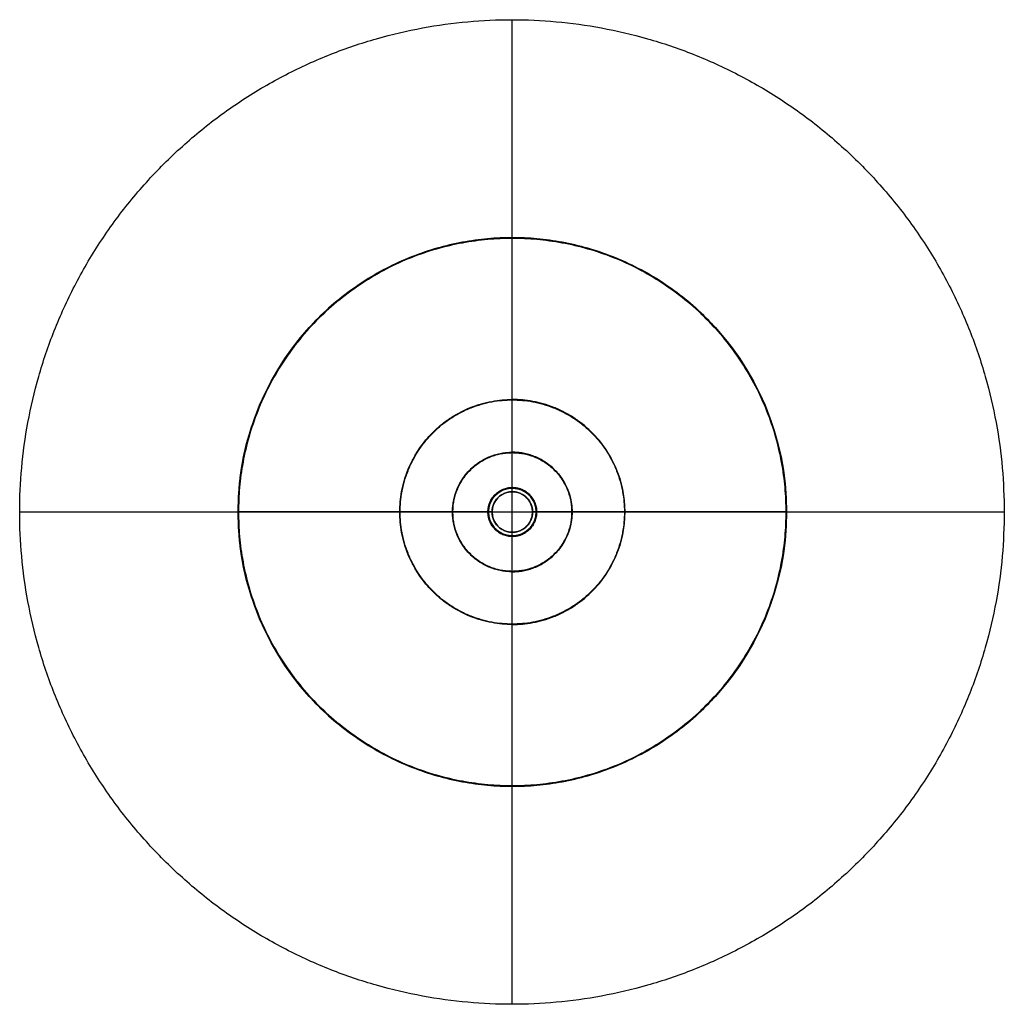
# Model space of a CAD drawing. Header units: millimetres. Extents: x -350 to 350, y -350 to 350.
import ezdxf

# ---------------------------------------------------------------- set-up
doc = ezdxf.new("R2010")
doc.units = ezdxf.units.MM
doc.layers.add('Défaut', color=7, linetype='Continuous', true_color=0x000000)

msp = doc.modelspace()

# ---------------------------------------------------------------- linework, layer by layer
at = {"layer": 'Défaut'}
for p, q in [((0, -350, 722), (0, 350, 722)), ((0, -350, 752), (0, 350, 752)), ((0.22, 195, 7.7), (0.22, 195, 0.3)), ((0.22, 17.3, 8), (0.22, 194.7, 8)), ((0.22, 17.3), (0.22, 194.7)), ((0.22, 17, 8), (0.22, 80, 8)), ((0.22, 17.3, 16), (0.22, 79.7, 16)), ((0.22, 17, 717), (0.22, 79.7, 717)), ((0.22, 17, 722), (0.22, 79.7, 722)), ((0.22, 17, 16), (0.22, 42.5, 16)), ((0.22, 17, 24), (0.22, 42.2, 24)), ((0.22, 17, 7.7), (0.22, 17, 0.3)), ((0.22, 14.4), (0.22, 17)), ((0.22, 14.4, 722), (0.22, 17, 722)), ((-350, 0, 722), (350, 0, 722)), ((-350, 0, 752), (350, 0, 752)), ((-194.48, 0, 8), (-17.08, 0, 8)), ((-17.08, 0), (-194.48, 0)), ((-16.78, 0, 8), (-79.78, 0, 8)), ((-79.78, 0, 15.7), (-79.78, 0, 8)), ((-79.48, 0, 16), (-17.08, 0, 16)), ((-79.48, 0, 717), (-16.78, 0, 717)), ((-79.48, 0, 722), (-16.78, 0, 722)), ((-16.78, 0, 16), (-42.28, 0, 16)), ((-42.28, 0, 23.7), (-42.28, 0, 16)), ((-41.98, 0, 24), (-16.78, 0, 24)), ((-16.78, 0, 7.7), (-16.78, 0, 0.3)), ((-16.78, 0, 24), (-16.78, 0, 16)), ((-16.78, 0), (-16.78, 0, 722)), ((-14.18, 0), (-16.78, 0)), ((-16.78, 0, 722), (-14.18, 0, 722)), ((-16.78, 0, 15.7), (-16.78, 0, 8)), ((-14.18, 0), (-14.18, 0, 722)), ((17.22, 0), (14.62, 0)), ((14.62, 0, 722), (17.22, 0, 722)), ((14.62, 0), (14.62, 0, 722)), ((17.22, 0, 7.7), (17.22, 0, 0.3)), ((17.22, 0, 24), (42.42, 0, 24)), ((42.72, 0, 16), (17.22, 0, 16)), ((17.22, 0, 24), (17.22, 0, 16)), ((17.22, 0), (17.22, 0, 722)), ((80.22, 0, 8), (17.22, 0, 8)), ((17.22, 0, 15.7), (17.22, 0, 8)), ((17.22, 0, 717), (79.92, 0, 717)), ((17.22, 0, 722), (79.92, 0, 722)), ((17.52, 0, 8), (194.92, 0, 8)), ((194.92, 0), (17.52, 0)), ((17.52, 0, 16), (79.92, 0, 16)), ((42.72, 0, 23.7), (42.72, 0, 16)), ((80.22, 0, 15.7), (80.22, 0, 8)), ((0.22, -17), (0.22, -14.4)), ((0.22, -17, 722), (0.22, -14.4, 722)), ((0.22, -17, 7.7), (0.22, -17, 0.3)), ((0.22, -42.2, 24), (0.22, -17, 24)), ((0.22, -42.5, 16), (0.22, -17, 16)), ((0.22, -80, 8), (0.22, -17, 8)), ((0.22, -79.7, 717), (0.22, -17, 717)), ((0.22, -79.7, 722), (0.22, -17, 722)), ((0.22, -194.7, 8), (0.22, -17.3, 8)), ((0.22, -194.7), (0.22, -17.3)), ((0.22, -79.7, 16), (0.22, -17.3, 16)), ((0.22, -195, 7.7), (0.22, -195, 0.3))]:
    msp.add_line(p, q, dxfattribs=at)
at = {"layer": 'Défaut', "extrusion": (0, 0, -1)}
for centre, radius, start, end in [((-0.22, 0, -4), 195, 0, 180), ((-0.22, 0, -11.85), 80, 270, 90), ((-0.22, 0, -11.85), 80, 90, 270), ((-0.22, 0, -19.85), 42.5, 270, 90), ((-0.22, 0, -19.85), 42.5, 90, 270), ((-0.22, 0, -4), 17, 271.31338, 91.31338), ((-0.22, 0, -20), 17, 270, 90), ((-0.22, 0, -11.85), 17, 270, 90), ((-0.22, 0, -4), 17, 91.31338, 271.31338), ((-0.22, 0, -20), 17, 90, 270), ((-0.22, 0, -11.85), 17, 90, 270), ((-0.22, 0, -4), 195, 180, 0)]:
    msp.add_arc(centre, radius, start, end, dxfattribs=at)
at = {"layer": 'Défaut'}
for radius, start, end in [(17, 90, 270), (14.4, 90, 270), (17, 270, 90), (14.4, 270, 90)]:
    msp.add_arc((0.22, 0, 361), radius, start, end, dxfattribs=at)
for points, weights, knots in [([(350, 0, 722), (350, 350, 722), (0, 350, 722), (-350, 350, 722), (-350, 0, 722), (-350, -350, 722), (0, -350, 722), (350, -350, 722), (350, 0, 722)], [1, 0.707106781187, 1, 0.707106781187, 1, 0.707106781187, 1, 0.707106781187, 1], [0, 0, 0, 549.778714, 549.778714, 1099.557429, 1099.557429, 1649.336143, 1649.336143, 2199.114858, 2199.114858, 2199.114858]), ([(350, 0, 752), (350, 350, 752), (0, 350, 752), (-350, 350, 752), (-350, 0, 752), (-350, -350, 752), (0, -350, 752), (350, -350, 752), (350, 0, 752)], [1, 0.707106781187, 1, 0.707106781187, 1, 0.707106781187, 1, 0.707106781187, 1], [0, 0, 0, 549.778714, 549.778714, 1099.557429, 1099.557429, 1649.336143, 1649.336143, 2199.114858, 2199.114858, 2199.114858]), ([(350, 0, 737), (350, 350, 737), (0, 350, 737), (-350, 350, 737), (-350, 0, 737), (-350, -350, 737), (0, -350, 737), (350, -350, 737), (350, 0, 737)], [1, 0.707106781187, 1, 0.707106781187, 1, 0.707106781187, 1, 0.707106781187, 1], [0, 0, 0, 549.778714, 549.778714, 1099.557429, 1099.557429, 1649.336143, 1649.336143, 2199.114858, 2199.114858, 2199.114858]), ([(195.22, 0, 7.7), (195.22, 195, 7.7), (0.22, 195, 7.7), (-194.78, 195, 7.7), (-194.78, 0, 7.7)], [1, 0.707106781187, 1, 0.707106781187, 1], [-1223.334665, -1223.334665, -1223.334665, -917.500999, -917.500999, -611.667333, -611.667333, -611.667333]), ([(195.22, 0, 0.3), (195.22, 195, 0.3), (0.22, 195, 0.3), (-194.78, 195, 0.3), (-194.78, 0, 0.3)], [1, 0.707106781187, 1, 0.707106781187, 1], [0, 0, 0, 390, 390, 780, 780, 780]), ([(-194.69, 0, 7.91), (-194.69, 194.91, 7.91), (0.22, 194.91, 7.91), (195.13, 194.91, 7.91), (195.13, 0, 7.91)], [0.853553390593, 0.603553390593, 0.853553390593, 0.603553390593, 0.853553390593], [611.667333, 611.667333, 611.667333, 917.500999, 917.500999, 1223.334665, 1223.334665, 1223.334665]), ([(-194.69, 0, 0.09), (-194.69, 194.91, 0.09), (0.22, 194.91, 0.09), (195.13, 194.91, 0.09), (195.13, 0, 0.09)], [0.853553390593, 0.603553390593, 0.853553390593, 0.603553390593, 0.853553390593], [611.667333, 611.667333, 611.667333, 917.500999, 917.500999, 1223.334665, 1223.334665, 1223.334665]), ([(194.92, 0, 8), (194.92, 194.7, 8), (0.22, 194.7, 8), (-194.48, 194.7, 8), (-194.48, 0, 8)], [1, 0.707106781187, 1, 0.707106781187, 1], [-1223.334665, -1223.334665, -1223.334665, -917.500999, -917.500999, -611.667333, -611.667333, -611.667333]), ([(-194.48, 0), (-194.48, 194.7), (0.22, 194.7), (194.92, 194.7), (194.92, 0)], [1, 0.707106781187, 1, 0.707106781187, 1], [611.667333, 611.667333, 611.667333, 917.500999, 917.500999, 1223.334665, 1223.334665, 1223.334665]), ([(0.22, -80, 15.7), (-79.78, -80, 15.7), (-79.78, 0, 15.7), (-79.78, 80, 15.7), (0.22, 80, 15.7)], [1, 0.707106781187, 1, 0.707106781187, 1], [0, 0, 0, 160, 160, 320, 320, 320]), ([(0.22, -80, 8), (-79.78, -80, 8), (-79.78, 0, 8), (-79.78, 80, 8), (0.22, 80, 8)], [1, 0.707106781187, 1, 0.707106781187, 1], [-320, -320, -320, -160, -160, 0, 0, 0]), ([(0.22, -79.7, 16), (-79.48, -79.7, 16), (-79.48, 0, 16), (-79.48, 79.7, 16), (0.22, 79.7, 16)], [1, 0.707106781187, 1, 0.707106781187, 1], [0, 0, 0, 159.4, 159.4, 318.8, 318.8, 318.8]), ([(0.22, 79.7, 717), (-79.48, 79.7, 717), (-79.48, 0, 717), (-79.48, -79.7, 717), (0.22, -79.7, 717), (79.92, -79.7, 717), (79.92, 0, 717), (79.92, 79.7, 717), (0.22, 79.7, 717)], [1, 0.707106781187, 1, 0.707106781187, 1, 0.707106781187, 1, 0.707106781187, 1], [0, 0, 0, 159.4, 159.4, 318.8, 318.8, 478.2, 478.2, 637.6, 637.6, 637.6]), ([(0.22, 79.7, 722), (-79.48, 79.7, 722), (-79.48, 0, 722), (-79.48, -79.7, 722), (0.22, -79.7, 722), (79.92, -79.7, 722), (79.92, 0, 722), (79.92, 79.7, 722), (0.22, 79.7, 722)], [1, 0.707106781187, 1, 0.707106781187, 1, 0.707106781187, 1, 0.707106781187, 1], [0, 0, 0, 159.4, 159.4, 318.8, 318.8, 478.2, 478.2, 637.6, 637.6, 637.6]), ([(0.22, 79.7, 719.5), (-79.48, 79.7, 719.5), (-79.48, 0, 719.5), (-79.48, -79.7, 719.5), (0.22, -79.7, 719.5), (79.92, -79.7, 719.5), (79.92, 0, 719.5), (79.92, 79.7, 719.5), (0.22, 79.7, 719.5)], [1, 0.707106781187, 1, 0.707106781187, 1, 0.707106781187, 1, 0.707106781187, 1], [0, 0, 0, 159.4, 159.4, 318.8, 318.8, 478.2, 478.2, 637.6, 637.6, 637.6]), ([(0.22, -80, 15.7), (80.22, -80, 15.7), (80.22, 0, 15.7), (80.22, 80, 15.7), (0.22, 80, 15.7)], [1, 0.707106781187, 1, 0.707106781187, 1], [0, 0, 0, 125.192467, 125.192467, 250.384934, 250.384934, 250.384934]), ([(0.22, -80, 8), (80.22, -80, 8), (80.22, 0, 8), (80.22, 80, 8), (0.22, 80, 8)], [1, 0.707106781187, 1, 0.707106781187, 1], [0, 0, 0, 160, 160, 320, 320, 320]), ([(0.22, 79.7, 16), (79.92, 79.7, 16), (79.92, 0, 16), (79.92, -79.7, 16), (0.22, -79.7, 16)], [1, 0.707106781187, 1, 0.707106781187, 1], [0, 0, 0, 159.4, 159.4, 318.8, 318.8, 318.8]), ([(0.22, -42.5, 23.7), (-42.28, -42.5, 23.7), (-42.28, 0, 23.7), (-42.28, 42.5, 23.7), (0.22, 42.5, 23.7)], [1, 0.707106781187, 1, 0.707106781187, 1], [0, 0, 0, 85, 85, 170, 170, 170]), ([(0.22, -42.5, 16), (-42.28, -42.5, 16), (-42.28, 0, 16), (-42.28, 42.5, 16), (0.22, 42.5, 16)], [1, 0.707106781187, 1, 0.707106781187, 1], [-170, -170, -170, -85, -85, 0, 0, 0]), ([(0.22, -42.2, 24), (-41.98, -42.2, 24), (-41.98, 0, 24), (-41.98, 42.2, 24), (0.22, 42.2, 24)], [1, 0.707106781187, 1, 0.707106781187, 1], [0, 0, 0, 84.4, 84.4, 168.8, 168.8, 168.8]), ([(0.22, -42.5, 23.7), (42.72, -42.5, 23.7), (42.72, 0, 23.7), (42.72, 42.5, 23.7), (0.22, 42.5, 23.7)], [1, 0.707106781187, 1, 0.707106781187, 1], [0, 0, 0, 66.287605, 66.287605, 132.57521, 132.57521, 132.57521]), ([(0.22, -42.5, 16), (42.72, -42.5, 16), (42.72, 0, 16), (42.72, 42.5, 16), (0.22, 42.5, 16)], [1, 0.707106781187, 1, 0.707106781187, 1], [0, 0, 0, 85, 85, 170, 170, 170]), ([(0.22, 42.2, 24), (42.42, 42.2, 24), (42.42, 0, 24), (42.42, -42.2, 24), (0.22, -42.2, 24)], [1, 0.707106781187, 1, 0.707106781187, 1], [0, 0, 0, 84.4, 84.4, 168.8, 168.8, 168.8]), ([(-0.17, -17.3, 8), (-17.47, -16.9, 8), (-17.07, 0.4, 8), (-16.68, 17.69, 8), (0.62, 17.3, 8)], [1, 0.707106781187, 1, 0.707106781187, 1], [54.34921, 54.34921, 54.34921, 81.523814, 81.523814, 108.698419, 108.698419, 108.698419]), ([(0.62, 17.3), (-16.68, 17.69), (-17.07, 0.4), (-17.47, -16.9), (-0.17, -17.3)], [1, 0.707106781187, 1, 0.707106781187, 1], [-108.698419, -108.698419, -108.698419, -81.523814, -81.523814, -54.34921, -54.34921, -54.34921]), ([(0.22, -17.3, 16), (-17.08, -17.3, 16), (-17.08, 0, 16), (-17.08, 17.3, 16), (0.22, 17.3, 16)], [1, 0.707106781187, 1, 0.707106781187, 1], [-69.2, -69.2, -69.2, -34.6, -34.6, 0, 0, 0]), ([(-0.17, -17.08, 7.91), (-17.25, -16.69, 7.91), (-16.86, 0.39, 7.91), (-16.47, 17.48, 7.91), (0.61, 17.08, 7.91)], [0.853553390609, 0.603553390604, 0.853553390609, 0.603553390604, 0.853553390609], [54.34921, 54.34921, 54.34921, 81.523814, 81.523814, 108.698419, 108.698419, 108.698419]), ([(-0.17, -17.08, 0.09), (-17.25, -16.69, 0.09), (-16.86, 0.39, 0.09), (-16.47, 17.48, 0.09), (0.61, 17.08, 0.09)], [0.853553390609, 0.603553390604, 0.853553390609, 0.603553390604, 0.853553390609], [54.34921, 54.34921, 54.34921, 81.523814, 81.523814, 108.698419, 108.698419, 108.698419]), ([(0.61, 17, 0.3), (-16.38, 17.39, 0.3), (-16.77, 0.39, 0.3), (-17.16, -16.61, 0.3), (-0.17, -17, 0.3)], [1, 0.707106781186, 1, 0.707106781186, 1], [-68, -68, -68, -34, -34, 0, 0, 0]), ([(-0.17, -17, 7.7), (-17.16, -16.61, 7.7), (-16.77, 0.39, 7.7), (-16.38, 17.39, 7.7), (0.61, 17, 7.7)], [1, 0.707106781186, 1, 0.707106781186, 1], [54.34921, 54.34921, 54.34921, 81.523814, 81.523814, 108.698419, 108.698419, 108.698419]), ([(0.22, 17, 16), (-16.78, 17, 16), (-16.78, 0, 16), (-16.78, -17, 16), (0.22, -17, 16)], [1, 0.707106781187, 1, 0.707106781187, 1], [-68, -68, -68, -34, -34, 0, 0, 0]), ([(0.22, -17, 24), (-16.78, -17, 24), (-16.78, 0, 24), (-16.78, 17, 24), (0.22, 17, 24)], [1, 0.707106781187, 1, 0.707106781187, 1], [-68, -68, -68, -34, -34, 0, 0, 0]), ([(0.22, 17), (-16.78, 17), (-16.78, 0), (-16.78, -17), (0.22, -17)], [1, 0.707106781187, 1, 0.707106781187, 1], [0, 0, 0, 34, 34, 68, 68, 68]), ([(0.22, -17, 722), (-16.78, -17, 722), (-16.78, 0, 722), (-16.78, 17, 722), (0.22, 17, 722)], [1, 0.707106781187, 1, 0.707106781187, 1], [0, 0, 0, 34, 34, 68, 68, 68]), ([(0.22, 17, 8), (-16.78, 17, 8), (-16.78, 0, 8), (-16.78, -17, 8), (0.22, -17, 8)], [1, 0.707106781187, 1, 0.707106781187, 1], [-68, -68, -68, -34, -34, 0, 0, 0]), ([(0.22, -17, 15.7), (-16.78, -17, 15.7), (-16.78, 0, 15.7), (-16.78, 17, 15.7), (0.22, 17, 15.7)], [1, 0.707106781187, 1, 0.707106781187, 1], [-68, -68, -68, -34, -34, 0, 0, 0]), ([(0.22, 17, 717), (17.22, 17, 717), (17.22, 0, 717), (17.22, -17, 717), (0.22, -17, 717), (-16.78, -17, 717), (-16.78, 0, 717), (-16.78, 17, 717), (0.22, 17, 717)], [1, 0.707106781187, 1, 0.707106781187, 1, 0.707106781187, 1, 0.707106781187, 1], [637.6, 637.6, 637.6, 671.6, 671.6, 705.6, 705.6, 739.6, 739.6, 773.6, 773.6, 773.6]), ([(0.22, 17, 722), (17.22, 17, 722), (17.22, 0, 722), (17.22, -17, 722), (0.22, -17, 722), (-16.78, -17, 722), (-16.78, 0, 722), (-16.78, 17, 722), (0.22, 17, 722)], [1, 0.707106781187, 1, 0.707106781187, 1, 0.707106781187, 1, 0.707106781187, 1], [637.6, 637.6, 637.6, 671.6, 671.6, 705.6, 705.6, 739.6, 739.6, 773.6, 773.6, 773.6]), ([(0.22, 17, 719.5), (17.22, 17, 719.5), (17.22, 0, 719.5), (17.22, -17, 719.5), (0.22, -17, 719.5), (-16.78, -17, 719.5), (-16.78, 0, 719.5), (-16.78, 17, 719.5), (0.22, 17, 719.5)], [1, 0.707106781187, 1, 0.707106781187, 1, 0.707106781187, 1, 0.707106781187, 1], [637.6, 637.6, 637.6, 671.6, 671.6, 705.6, 705.6, 739.6, 739.6, 773.6, 773.6, 773.6]), ([(0.22, -14.4, 722), (-14.18, -14.4, 722), (-14.18, 0, 722), (-14.18, 14.4, 722), (0.22, 14.4, 722)], [1, 0.707106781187, 1, 0.707106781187, 1], [-57.6, -57.6, -57.6, -28.8, -28.8, 0, 0, 0]), ([(0.22, 14.4), (-14.18, 14.4), (-14.18, 0), (-14.18, -14.4), (0.22, -14.4)], [1, 0.707106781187, 1, 0.707106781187, 1], [-57.6, -57.6, -57.6, -28.8, -28.8, 0, 0, 0]), ([(0.62, 17.3, 8), (17.91, 16.9, 8), (17.52, -0.4, 8), (17.12, -17.69, 8), (-0.17, -17.3, 8)], [1, 0.707106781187, 1, 0.707106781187, 1], [0, 0, 0, 27.174605, 27.174605, 54.34921, 54.34921, 54.34921]), ([(-0.17, -17.3), (17.12, -17.69), (17.52, -0.4), (17.91, 16.9), (0.62, 17.3)], [1, 0.707106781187, 1, 0.707106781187, 1], [-54.34921, -54.34921, -54.34921, -27.174605, -27.174605, 0, 0, 0]), ([(0.61, 17.08, 7.91), (17.7, 16.69, 7.91), (17.31, -0.39, 7.91), (16.91, -17.48, 7.91), (-0.17, -17.08, 7.91)], [0.853553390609, 0.603553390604, 0.853553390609, 0.603553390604, 0.853553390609], [0, 0, 0, 27.174605, 27.174605, 54.34921, 54.34921, 54.34921]), ([(0.61, 17.08, 0.09), (17.7, 16.69, 0.09), (17.31, -0.39, 0.09), (16.91, -17.48, 0.09), (-0.17, -17.08, 0.09)], [0.853553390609, 0.603553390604, 0.853553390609, 0.603553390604, 0.853553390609], [0, 0, 0, 27.174605, 27.174605, 54.34921, 54.34921, 54.34921]), ([(-0.17, -17, 0.3), (16.83, -17.39, 0.3), (17.22, -0.39, 0.3), (17.61, 16.61, 0.3), (0.61, 17, 0.3)], [1, 0.707106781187, 1, 0.707106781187, 1], [-68, -68, -68, -34, -34, 0, 0, 0]), ([(0.61, 17, 7.7), (17.61, 16.61, 7.7), (17.22, -0.39, 7.7), (16.83, -17.39, 7.7), (-0.17, -17, 7.7)], [1, 0.707106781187, 1, 0.707106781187, 1], [-68, -68, -68, -34, -34, 0, 0, 0]), ([(0.22, -17.3, 16), (17.52, -17.3, 16), (17.52, 0, 16), (17.52, 17.3, 16), (0.22, 17.3, 16)], [1, 0.707106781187, 1, 0.707106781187, 1], [0, 0, 0, 34.6, 34.6, 69.2, 69.2, 69.2]), ([(0.22, -17, 16), (17.22, -17, 16), (17.22, 0, 16), (17.22, 17, 16), (0.22, 17, 16)], [1, 0.707106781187, 1, 0.707106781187, 1], [-68, -68, -68, -34, -34, 0, 0, 0]), ([(0.22, 17, 24), (17.22, 17, 24), (17.22, 0, 24), (17.22, -17, 24), (0.22, -17, 24)], [1, 0.707106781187, 1, 0.707106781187, 1], [-68, -68, -68, -34, -34, 0, 0, 0]), ([(0.22, -17), (17.22, -17), (17.22, 0), (17.22, 17), (0.22, 17)], [1, 0.707106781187, 1, 0.707106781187, 1], [0, 0, 0, 34, 34, 68, 68, 68]), ([(0.22, 17, 722), (17.22, 17, 722), (17.22, 0, 722), (17.22, -17, 722), (0.22, -17, 722)], [1, 0.707106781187, 1, 0.707106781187, 1], [0, 0, 0, 34, 34, 68, 68, 68]), ([(0.22, 17, 15.7), (17.22, 17, 15.7), (17.22, 0, 15.7), (17.22, -17, 15.7), (0.22, -17, 15.7)], [1, 0.707106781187, 1, 0.707106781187, 1], [0, 0, 0, 34, 34, 68, 68, 68]), ([(0.22, -17, 8), (17.22, -17, 8), (17.22, 0, 8), (17.22, 17, 8), (0.22, 17, 8)], [1, 0.707106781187, 1, 0.707106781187, 1], [-68, -68, -68, -34, -34, 0, 0, 0]), ([(0.22, 14.4, 722), (14.62, 14.4, 722), (14.62, 0, 722), (14.62, -14.4, 722), (0.22, -14.4, 722)], [1, 0.707106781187, 1, 0.707106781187, 1], [-57.6, -57.6, -57.6, -28.8, -28.8, 0, 0, 0]), ([(0.22, -14.4), (14.62, -14.4), (14.62, 0), (14.62, 14.4), (0.22, 14.4)], [1, 0.707106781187, 1, 0.707106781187, 1], [-57.6, -57.6, -57.6, -28.8, -28.8, 0, 0, 0]), ([(-194.78, 0, 7.7), (-194.78, -195, 7.7), (0.22, -195, 7.7), (195.22, -195, 7.7), (195.22, 0, 7.7)], [1, 0.707106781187, 1, 0.707106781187, 1], [-611.667333, -611.667333, -611.667333, -305.833666, -305.833666, 0, 0, 0]), ([(-194.78, 0, 0.3), (-194.78, -195, 0.3), (0.22, -195, 0.3), (195.22, -195, 0.3), (195.22, 0, 0.3)], [1, 0.707106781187, 1, 0.707106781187, 1], [0, 0, 0, 390, 390, 780, 780, 780]), ([(195.13, 0, 7.91), (195.13, -194.91, 7.91), (0.22, -194.91, 7.91), (-194.69, -194.91, 7.91), (-194.69, 0, 7.91)], [0.853553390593, 0.603553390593, 0.853553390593, 0.603553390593, 0.853553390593], [0, 0, 0, 305.833666, 305.833666, 611.667333, 611.667333, 611.667333]), ([(195.13, 0, 0.09), (195.13, -194.91, 0.09), (0.22, -194.91, 0.09), (-194.69, -194.91, 0.09), (-194.69, 0, 0.09)], [0.853553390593, 0.603553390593, 0.853553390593, 0.603553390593, 0.853553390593], [0, 0, 0, 305.833666, 305.833666, 611.667333, 611.667333, 611.667333]), ([(-194.48, 0, 8), (-194.48, -194.7, 8), (0.22, -194.7, 8), (194.92, -194.7, 8), (194.92, 0, 8)], [1, 0.707106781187, 1, 0.707106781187, 1], [-611.667333, -611.667333, -611.667333, -305.833666, -305.833666, 0, 0, 0]), ([(194.92, 0), (194.92, -194.7), (0.22, -194.7), (-194.48, -194.7), (-194.48, 0)], [1, 0.707106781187, 1, 0.707106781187, 1], [0, 0, 0, 305.833666, 305.833666, 611.667333, 611.667333, 611.667333])]:
    msp.add_rational_spline(points, weights, degree=2, knots=knots, dxfattribs=at)
for points in [[(0, 350, 722), (0, 350, 737), (0, 350, 752)], [(0.22, 80, 8), (0.22, 80, 11.85), (0.22, 80, 15.7)], [(0.22, 79.7, 717), (0.22, 79.7, 719.5), (0.22, 79.7, 722)], [(0.22, 42.5, 16), (0.22, 42.5, 19.85), (0.22, 42.5, 23.7)], [(0.22, 17, 24), (0.22, 17, 20), (0.22, 17, 16)], [(0.22, 17), (0.22, 17, 361), (0.22, 17, 722)], [(0.22, 17, 15.7), (0.22, 17, 11.85), (0.22, 17, 8)], [(0.22, 17, 717), (0.22, 17, 719.5), (0.22, 17, 722)], [(0.22, 14.4, 722), (0.22, 14.4, 361), (0.22, 14.4)], [(0.61, 17, 0.3), (0.61, 17, 4), (0.61, 17, 7.7)], [(-350, 0, 722), (-350, 0, 737), (-350, 0, 752)], [(-194.78, 0, 7.7), (-194.78, 0, 4), (-194.78, 0, 0.3)], [(-79.48, 0, 717), (-79.48, 0, 719.5), (-79.48, 0, 722)], [(-16.78, 0, 717), (-16.78, 0, 719.5), (-16.78, 0, 722)], [(17.22, 0, 717), (17.22, 0, 719.5), (17.22, 0, 722)], [(79.92, 0, 717), (79.92, 0, 719.5), (79.92, 0, 722)], [(195.22, 0, 0.3), (195.22, 0, 4), (195.22, 0, 7.7)], [(350, 0, 722), (350, 0, 737), (350, 0, 752)], [(-0.17, -17, 7.7), (-0.17, -17, 4), (-0.17, -17, 0.3)], [(0.22, -14.4), (0.22, -14.4, 361), (0.22, -14.4, 722)], [(0.22, -17, 16), (0.22, -17, 20), (0.22, -17, 24)], [(0.22, -17, 722), (0.22, -17, 361), (0.22, -17)], [(0.22, -17, 8), (0.22, -17, 11.85), (0.22, -17, 15.7)], [(0.22, -17, 717), (0.22, -17, 719.5), (0.22, -17, 722)], [(0.22, -42.5, 23.7), (0.22, -42.5, 19.85), (0.22, -42.5, 16)], [(0.22, -79.7, 717), (0.22, -79.7, 719.5), (0.22, -79.7, 722)], [(0.22, -80, 15.7), (0.22, -80, 11.85), (0.22, -80, 8)], [(0, -350, 722), (0, -350, 737), (0, -350, 752)]]:
    msp.add_open_spline(points, degree=2, dxfattribs=at)
for points, weights in [([(0.22, 195, 7.7), (0.22, 195, 8), (0.22, 194.7, 8)], [1, 0.707106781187, 1]), ([(0.22, 195, 0.3), (0.22, 195), (0.22, 194.7)], [1, 0.707106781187, 1]), ([(0.22, 80, 15.7), (0.22, 80, 16), (0.22, 79.7, 16)], [1, 0.707106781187, 1]), ([(0.22, 42.5, 23.7), (0.22, 42.5, 24), (0.22, 42.2, 24)], [1, 0.707106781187, 1]), ([(0.22, 42.5, 23.7), (0.22, 42.5, 24), (0.22, 42.2, 24)], [1, 0.707106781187, 1]), ([(0.22, 17.3, 16), (0.22, 17, 16), (0.22, 17, 15.7)], [1, 0.707106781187, 1]), ([(0.62, 17.3, 8), (0.61, 17, 8), (0.61, 17, 7.7)], [1, 0.707106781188, 1]), ([(0.61, 17, 0.3), (0.61, 17), (0.62, 17.3)], [1, 0.707106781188, 1]), ([(-194.48, 0, 8), (-194.78, 0, 8), (-194.78, 0, 7.7)], [1, 0.707106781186, 1]), ([(-194.48, 0), (-194.78, 0), (-194.78, 0, 0.3)], [1, 0.707106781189, 1]), ([(-79.78, 0, 15.7), (-79.78, 0, 16), (-79.48, 0, 16)], [1, 0.707106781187, 1]), ([(-42.28, 0, 23.7), (-42.28, 0, 24), (-41.98, 0, 24)], [1, 0.707106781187, 1]), ([(-17.08, 0, 16), (-16.78, 0, 16), (-16.78, 0, 15.7)], [1, 0.707106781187, 1]), ([(-16.77, 0.39, 7.7), (-16.77, 0.39, 8), (-17.07, 0.4, 8)], [1, 0.707106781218, 1]), ([(-16.77, 0.39, 0.3), (-16.77, 0.39), (-17.07, 0.4)], [1, 0.707106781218, 1]), ([(17.52, 0, 16), (17.22, 0, 16), (17.22, 0, 15.7)], [1, 0.707106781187, 1]), ([(42.72, 0, 23.7), (42.72, 0, 24), (42.42, 0, 24)], [1, 0.707106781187, 1]), ([(80.22, 0, 15.7), (80.22, 0, 16), (79.92, 0, 16)], [1, 0.707106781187, 1]), ([(195.22, 0, 7.7), (195.22, 0, 8), (194.92, 0, 8)], [1, 0.707106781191, 1]), ([(195.22, 0, 0.3), (195.22, 0), (194.92, 0)], [1, 0.707106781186, 1]), ([(17.22, -0.39, 7.7), (17.22, -0.39, 8), (17.52, -0.4, 8)], [1, 0.707106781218, 1]), ([(17.22, -0.39, 0.3), (17.22, -0.39), (17.52, -0.4)], [1, 0.707106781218, 1]), ([(-0.17, -17, 7.7), (-0.17, -17, 8), (-0.17, -17.3, 8)], [1, 0.707106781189, 1]), ([(-0.17, -17.3), (-0.17, -17), (-0.17, -17, 0.3)], [1, 0.707106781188, 1]), ([(0.22, -17.3, 16), (0.22, -17, 16), (0.22, -17, 15.7)], [1, 0.707106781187, 1]), ([(0.22, -42.5, 23.7), (0.22, -42.5, 24), (0.22, -42.2, 24)], [1, 0.707106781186, 1]), ([(0.22, -80, 15.7), (0.22, -80, 16), (0.22, -79.7, 16)], [1, 0.707106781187, 1]), ([(0.22, -195, 7.7), (0.22, -195, 8), (0.22, -194.7, 8)], [1, 0.707106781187, 1]), ([(0.22, -195, 0.3), (0.22, -195), (0.22, -194.7)], [1, 0.707106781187, 1])]:
    msp.add_rational_spline(points, weights, degree=2, dxfattribs=at)

doc.saveas('drawing.dxf')
